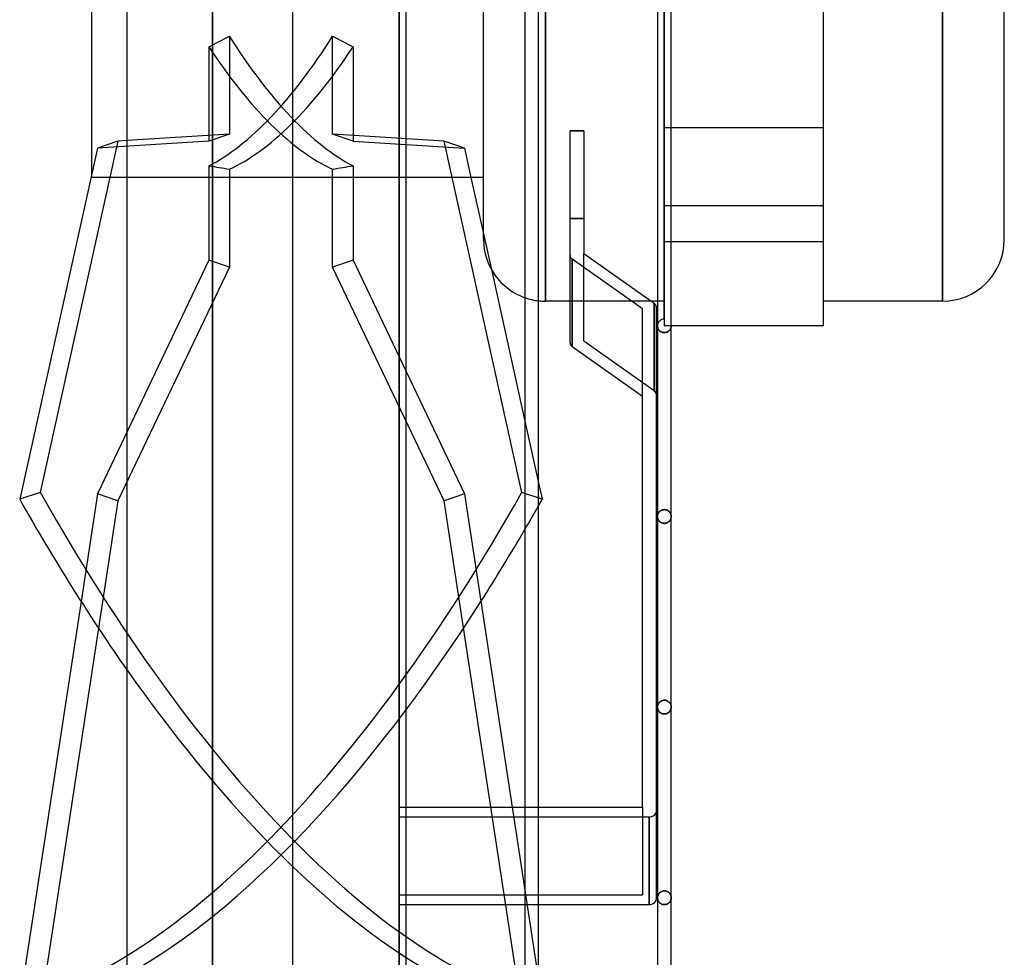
# Model space of a CAD drawing. Header units: millimetres. Extents: x -55 to 88, y -232 to 232.
# Tile 2 of 6: x -55 to 88, y -157 to -20. Entities that reach past the tile are written whole.
import ezdxf

# ---------------------------------------------------------------- set-up
doc = ezdxf.new("R2010")
doc.units = ezdxf.units.MM
doc.layers.add('HIDDEN', color=7, linetype='Continuous')
doc.layers.add('THICK', color=7, linetype='Continuous')

msp = doc.modelspace()

# ---------------------------------------------------------------- linework, layer by layer
at = {"layer": 'HIDDEN'}
for p, q in [((-27.26, 0), (-27.26, -180.5)), ((21.32, 0), (21.32, -61.37)), ((38.66, -63.98), (38.66, 0)), ((79.22, 0), (79.22, -61.37)), ((0, -203.05), (0, 0)), ((38.66, -11.44), (38.66, -36.1)), ((-24.78, -22.71), (-24.78, -37.03)), ((-9.72, -37.03), (-9.72, -22.71)), ((-27.77, -24.27), (-27.77, -38.05)), ((-6.73, -24.27), (-6.73, -38.05)), ((-24.78, -37.03), (-39.68, -37.94)), ((-24.78, -37.03), (-27.77, -38.05)), ((6.53, -38.02), (-9.72, -37.03)), ((-6.73, -38.05), (-9.72, -37.03)), ((26.91, -36.54), (24.91, -36.54)), ((38.66, -36.1), (38.66, -64.98)), ((61.87, -36.1), (38.66, -36.1)), ((39.67, -36.1), (38.66, -36.1)), ((-27.77, -38.05), (-44.01, -39.03)), ((-6.73, -38.05), (9.51, -39.03)), ((17.87, -89.27), (6.53, -38.02)), ((9.51, -39.03), (6.53, -38.02)), ((9.51, -39.03), (10.46, -43.32)), ((-27.77, -41.63), (-27.77, -55.41)), ((-6.73, -41.63), (-6.73, -55.41)), ((-44.85, -43.32), (-44.85, -42.81)), ((-24.78, -42.1), (-24.78, -56.42)), ((-9.72, -56.42), (-9.72, -42.1)), ((1, -43.32), (-44.85, -43.32)), ((38.66, -47.41), (61.87, -47.41)), ((38.66, -47.41), (61.87, -47.41)), ((24.91, -49.3), (26.91, -49.3)), ((26.91, -49.3), (24.91, -49.3)), ((12.29, -51.57), (13.44, -56.74)), ((38.66, -52.66), (61.87, -52.66)), ((38.66, -52.66), (61.87, -52.66)), ((26.91, -67.18), (26.91, -54.42)), ((-27.77, -55.41), (-44.01, -89.47)), ((-24.78, -56.42), (-27.77, -55.41)), ((-6.73, -55.41), (-9.72, -56.42)), ((-6.73, -55.41), (1, -71.62)), ((25.21, -55.21), (35.46, -62.46)), ((25.21, -55.21), (25.21, -67.97)), ((-24.78, -56.42), (-41.03, -90.49)), ((6.53, -90.49), (-9.72, -56.42)), ((36.75, -61.37), (24.91, -61.37)), ((37.17, -74.43), (37.17, -61.67)), ((37.17, -61.67), (37.17, -74.43)), ((38.66, -61.37), (37.67, -61.37)), ((37.67, -64.98), (37.67, -65.03)), ((37.67, -65.03), (37.67, -64.98)), ((37.67, -65.03), (37.67, -65.08)), ((37.67, -65.08), (37.67, -65.03)), ((37.67, -65.08), (37.68, -65.14)), ((37.68, -65.14), (37.67, -65.08)), ((37.68, -65.14), (37.69, -65.19)), ((37.69, -65.19), (37.68, -65.14)), ((37.69, -65.19), (37.7, -65.24)), ((37.7, -65.24), (37.69, -65.19)), ((37.7, -65.24), (37.71, -65.29)), ((37.71, -65.29), (37.7, -65.24)), ((37.71, -65.29), (37.73, -65.34)), ((37.73, -65.34), (37.71, -65.29)), ((37.73, -65.34), (37.75, -65.39)), ((37.75, -65.39), (37.73, -65.34)), ((37.75, -65.39), (37.78, -65.44)), ((37.78, -65.44), (37.75, -65.39)), ((37.78, -65.44), (37.8, -65.49)), ((37.8, -65.49), (37.78, -65.44)), ((37.8, -65.49), (37.83, -65.53)), ((37.83, -65.53), (37.8, -65.49)), ((37.83, -65.53), (37.87, -65.58)), ((37.87, -65.58), (37.83, -65.53)), ((37.87, -65.58), (37.9, -65.63)), ((37.9, -65.63), (37.87, -65.58)), ((37.9, -65.63), (37.94, -65.67)), ((37.94, -65.67), (37.9, -65.63)), ((37.94, -65.67), (37.99, -65.71)), ((37.99, -65.71), (37.94, -65.67)), ((37.99, -65.71), (38.03, -65.75)), ((38.03, -65.75), (37.99, -65.71)), ((38.03, -65.75), (38.08, -65.79)), ((38.08, -65.79), (38.03, -65.75)), ((38.08, -65.79), (38.14, -65.82)), ((38.14, -65.82), (38.08, -65.79)), ((38.14, -65.82), (38.19, -65.86)), ((38.19, -65.86), (38.14, -65.82)), ((38.19, -65.86), (38.25, -65.89)), ((38.25, -65.89), (38.19, -65.86)), ((38.25, -65.89), (38.32, -65.91)), ((38.32, -65.91), (38.25, -65.89)), ((38.32, -65.91), (38.38, -65.93)), ((38.38, -65.93), (38.32, -65.91)), ((38.38, -65.93), (38.45, -65.95)), ((38.45, -65.95), (38.38, -65.93)), ((38.45, -65.95), (38.52, -65.96)), ((38.52, -65.96), (38.45, -65.95)), ((38.52, -65.96), (38.59, -65.97)), ((38.59, -65.97), (38.52, -65.96)), ((38.59, -65.97), (38.66, -65.97)), ((38.66, -65.97), (38.59, -65.97)), ((38.66, -64.98), (38.66, -64.98)), ((38.66, -64.98), (38.66, -64.98)), ((39.67, -64.98), (38.66, -64.98)), ((38.66, -65.97), (38.73, -65.97)), ((38.73, -65.97), (38.66, -65.97)), ((38.73, -65.97), (38.8, -65.96)), ((38.8, -65.96), (38.73, -65.97)), ((38.8, -65.96), (38.87, -65.95)), ((38.87, -65.95), (38.8, -65.96)), ((38.87, -65.95), (38.94, -65.94)), ((38.94, -65.94), (38.87, -65.95)), ((38.94, -65.94), (39, -65.91)), ((39, -65.91), (38.94, -65.94)), ((39, -65.91), (39.06, -65.89)), ((39.06, -65.89), (39, -65.91)), ((39.06, -65.89), (39.12, -65.86)), ((39.12, -65.86), (39.06, -65.89)), ((39.12, -65.86), (39.18, -65.83)), ((39.18, -65.83), (39.12, -65.86)), ((39.18, -65.83), (39.23, -65.8)), ((39.23, -65.8), (39.18, -65.83)), ((39.23, -65.8), (39.28, -65.77)), ((39.28, -65.77), (39.23, -65.8)), ((39.28, -65.77), (39.32, -65.73)), ((39.32, -65.73), (39.28, -65.77)), ((39.32, -65.73), (39.37, -65.69)), ((39.37, -65.69), (39.32, -65.73)), ((39.37, -65.69), (39.41, -65.65)), ((39.41, -65.65), (39.37, -65.69)), ((39.41, -65.65), (39.44, -65.6)), ((39.44, -65.6), (39.41, -65.65)), ((39.44, -65.6), (39.48, -65.56)), ((39.48, -65.56), (39.44, -65.6)), ((39.48, -65.56), (39.51, -65.52)), ((39.51, -65.52), (39.48, -65.56)), ((39.51, -65.52), (39.54, -65.47)), ((39.54, -65.47), (39.51, -65.52)), ((39.54, -65.47), (39.56, -65.42)), ((39.56, -65.42), (39.54, -65.47)), ((39.56, -65.42), (39.58, -65.38)), ((39.58, -65.38), (39.56, -65.42)), ((39.58, -65.38), (39.6, -65.33)), ((39.6, -65.33), (39.58, -65.38)), ((39.6, -65.33), (39.62, -65.28)), ((39.62, -65.28), (39.6, -65.33)), ((39.62, -65.28), (39.63, -65.23)), ((39.63, -65.23), (39.62, -65.28)), ((39.63, -65.23), (39.64, -65.18)), ((39.64, -65.18), (39.63, -65.23)), ((39.64, -65.18), (39.65, -65.13)), ((39.65, -65.13), (39.64, -65.18)), ((39.65, -65.13), (39.66, -65.08)), ((39.66, -65.08), (39.65, -65.13)), ((39.66, -65.03), (39.67, -64.98)), ((39.67, -64.98), (39.66, -65.03)), ((39.66, -65.08), (39.66, -65.03)), ((39.66, -65.03), (39.66, -65.08)), ((61.87, -64.98), (61.87, -64.98)), ((26.91, -67.18), (37.17, -74.43)), ((26.91, -67.18), (37.17, -74.43)), ((18.33, -78.87), (20.33, -87.9)), ((-44.01, -89.47), (-46.41, -105.19)), ((-41.03, -90.49), (-44.01, -89.47)), ((9.51, -89.47), (6.53, -90.49)), ((20.86, -90.28), (17.87, -89.27)), ((-41.03, -90.49), (-43.87, -109.1)), ((17.87, -164.84), (6.53, -90.49)), ((38.25, -91.88), (38.18, -91.91)), ((38.18, -91.91), (38.25, -91.88)), ((38.31, -91.85), (38.25, -91.88)), ((38.25, -91.88), (38.31, -91.85)), ((38.38, -91.83), (38.31, -91.85)), ((38.31, -91.85), (38.38, -91.83)), ((38.45, -91.81), (38.38, -91.83)), ((38.38, -91.83), (38.45, -91.81)), ((38.52, -91.8), (38.45, -91.81)), ((38.45, -91.81), (38.52, -91.8)), ((38.59, -91.79), (38.52, -91.8)), ((38.52, -91.8), (38.59, -91.79)), ((38.66, -91.79), (38.59, -91.79)), ((38.59, -91.79), (38.66, -91.79)), ((38.66, -91.79), (38.73, -91.79)), ((38.73, -91.79), (38.66, -91.79)), ((38.73, -91.79), (38.8, -91.8)), ((38.8, -91.8), (38.73, -91.79)), ((38.8, -91.8), (38.86, -91.81)), ((38.86, -91.81), (38.8, -91.8)), ((38.86, -91.81), (38.93, -91.82)), ((38.93, -91.82), (38.86, -91.81)), ((38.93, -91.82), (38.99, -91.84)), ((38.99, -91.84), (38.93, -91.82)), ((38.99, -91.84), (39.05, -91.87)), ((39.05, -91.87), (38.99, -91.84)), ((39.05, -91.87), (39.11, -91.89)), ((39.11, -91.89), (39.05, -91.87)), ((39.11, -91.89), (39.16, -91.92)), ((39.16, -91.92), (39.11, -91.89)), ((37.68, -92.62), (37.67, -92.68)), ((37.67, -92.68), (37.68, -92.62)), ((37.67, -92.68), (37.67, -92.74)), ((37.67, -92.74), (37.67, -92.68)), ((37.67, -92.74), (37.67, -92.79)), ((37.67, -92.79), (37.67, -92.74)), ((37.67, -92.79), (37.67, -92.85)), ((37.67, -92.85), (37.67, -92.79)), ((37.67, -92.85), (37.67, -92.9)), ((37.67, -92.9), (37.67, -92.85)), ((37.67, -92.9), (37.68, -92.95)), ((37.68, -92.95), (37.67, -92.9)), ((37.69, -92.57), (37.68, -92.62)), ((37.68, -92.62), (37.69, -92.57)), ((37.68, -92.95), (37.69, -93)), ((37.69, -93), (37.68, -92.95)), ((37.71, -92.51), (37.69, -92.57)), ((37.69, -92.57), (37.71, -92.51)), ((37.69, -93), (37.7, -93.05)), ((37.7, -93.05), (37.69, -93)), ((37.7, -93.05), (37.71, -93.1)), ((37.71, -93.1), (37.7, -93.05)), ((37.72, -92.46), (37.71, -92.51)), ((37.71, -92.51), (37.72, -92.46)), ((37.71, -93.1), (37.73, -93.15)), ((37.73, -93.15), (37.71, -93.1)), ((37.74, -92.4), (37.72, -92.46)), ((37.72, -92.46), (37.74, -92.4)), ((37.73, -93.15), (37.75, -93.2)), ((37.75, -93.2), (37.73, -93.15)), ((37.77, -92.35), (37.74, -92.4)), ((37.74, -92.4), (37.77, -92.35)), ((37.75, -93.2), (37.78, -93.25)), ((37.78, -93.25), (37.75, -93.2)), ((37.8, -92.3), (37.77, -92.35)), ((37.77, -92.35), (37.8, -92.3)), ((37.78, -93.25), (37.8, -93.3)), ((37.8, -93.3), (37.78, -93.25)), ((37.83, -92.25), (37.8, -92.3)), ((37.8, -92.3), (37.83, -92.25)), ((37.8, -93.3), (37.83, -93.35)), ((37.83, -93.35), (37.8, -93.3)), ((37.86, -92.2), (37.83, -92.25)), ((37.83, -92.25), (37.86, -92.2)), ((37.89, -92.15), (37.86, -92.2)), ((37.86, -92.2), (37.89, -92.15)), ((37.93, -92.11), (37.89, -92.15)), ((37.89, -92.15), (37.93, -92.11)), ((37.98, -92.07), (37.93, -92.11)), ((37.93, -92.11), (37.98, -92.07)), ((38.02, -92.02), (37.98, -92.07)), ((37.98, -92.07), (38.02, -92.02)), ((38.07, -91.98), (38.02, -92.02)), ((38.02, -92.02), (38.07, -91.98)), ((38.13, -91.95), (38.07, -91.98)), ((38.07, -91.98), (38.13, -91.95)), ((38.18, -91.91), (38.13, -91.95)), ((38.13, -91.95), (38.18, -91.91)), ((39.16, -91.92), (39.22, -91.96)), ((39.22, -91.96), (39.16, -91.92)), ((39.22, -91.96), (39.27, -91.99)), ((39.27, -91.99), (39.22, -91.96)), ((39.27, -91.99), (39.32, -92.03)), ((39.32, -92.03), (39.27, -91.99)), ((39.32, -92.03), (39.36, -92.08)), ((39.36, -92.08), (39.32, -92.03)), ((39.36, -92.08), (39.41, -92.12)), ((39.41, -92.12), (39.36, -92.08)), ((39.41, -92.12), (39.45, -92.17)), ((39.45, -92.17), (39.41, -92.12)), ((39.45, -92.17), (39.48, -92.22)), ((39.48, -92.22), (39.45, -92.17)), ((39.48, -92.22), (39.51, -92.26)), ((39.51, -92.26), (39.48, -92.22)), ((39.48, -93.38), (39.51, -93.33)), ((39.51, -93.33), (39.48, -93.38)), ((39.51, -92.26), (39.54, -92.31)), ((39.54, -92.31), (39.51, -92.26)), ((39.51, -93.33), (39.54, -93.28)), ((39.54, -93.28), (39.51, -93.33)), ((39.54, -92.31), (39.57, -92.37)), ((39.57, -92.37), (39.54, -92.31)), ((39.54, -93.28), (39.56, -93.24)), ((39.56, -93.24), (39.54, -93.28)), ((39.56, -93.24), (39.58, -93.19)), ((39.58, -93.19), (39.56, -93.24)), ((39.57, -92.37), (39.59, -92.42)), ((39.59, -92.42), (39.57, -92.37)), ((39.58, -93.19), (39.6, -93.14)), ((39.6, -93.14), (39.58, -93.19)), ((39.59, -92.42), (39.61, -92.47)), ((39.61, -92.47), (39.59, -92.42)), ((39.6, -93.14), (39.62, -93.09)), ((39.62, -93.09), (39.6, -93.14)), ((39.61, -92.47), (39.63, -92.52)), ((39.63, -92.52), (39.61, -92.47)), ((39.62, -93.09), (39.63, -93.04)), ((39.63, -93.04), (39.62, -93.09)), ((39.63, -92.52), (39.64, -92.58)), ((39.64, -92.58), (39.63, -92.52)), ((39.63, -93.04), (39.64, -92.99)), ((39.64, -92.99), (39.63, -93.04)), ((39.64, -92.58), (39.65, -92.63)), ((39.65, -92.63), (39.64, -92.58)), ((39.64, -92.99), (39.65, -92.94)), ((39.65, -92.94), (39.64, -92.99)), ((39.65, -92.63), (39.66, -92.69)), ((39.66, -92.69), (39.65, -92.63)), ((39.65, -92.94), (39.66, -92.89)), ((39.66, -92.89), (39.65, -92.94)), ((39.66, -92.69), (39.66, -92.74)), ((39.66, -92.74), (39.66, -92.69)), ((39.66, -92.74), (39.67, -92.79)), ((39.67, -92.79), (39.66, -92.74)), ((39.66, -92.84), (39.67, -92.79)), ((39.67, -92.79), (39.66, -92.84)), ((39.66, -92.89), (39.66, -92.84)), ((39.66, -92.84), (39.66, -92.89)), ((37.83, -93.35), (37.87, -93.4)), ((37.87, -93.4), (37.83, -93.35)), ((37.87, -93.4), (37.9, -93.44)), ((37.9, -93.44), (37.87, -93.4)), ((37.9, -93.44), (37.94, -93.48)), ((37.94, -93.48), (37.9, -93.44)), ((37.94, -93.48), (37.99, -93.53)), ((37.99, -93.53), (37.94, -93.48)), ((37.99, -93.53), (38.03, -93.57)), ((38.03, -93.57), (37.99, -93.53)), ((38.03, -93.57), (38.08, -93.6)), ((38.08, -93.6), (38.03, -93.57)), ((38.08, -93.6), (38.14, -93.64)), ((38.14, -93.64), (38.08, -93.6)), ((38.14, -93.64), (38.19, -93.67)), ((38.19, -93.67), (38.14, -93.64)), ((38.19, -93.67), (38.25, -93.7)), ((38.25, -93.7), (38.19, -93.67)), ((38.25, -93.7), (38.32, -93.73)), ((38.32, -93.73), (38.25, -93.7)), ((38.32, -93.73), (38.38, -93.75)), ((38.38, -93.75), (38.32, -93.73)), ((38.38, -93.75), (38.45, -93.77)), ((38.45, -93.77), (38.38, -93.75)), ((38.45, -93.77), (38.52, -93.78)), ((38.52, -93.78), (38.45, -93.77)), ((38.52, -93.78), (38.59, -93.79)), ((38.59, -93.79), (38.52, -93.78)), ((38.59, -93.79), (38.66, -93.79)), ((38.66, -93.79), (38.59, -93.79)), ((38.66, -93.79), (38.73, -93.79)), ((38.73, -93.79), (38.66, -93.79)), ((38.73, -93.79), (38.8, -93.78)), ((38.8, -93.78), (38.73, -93.79)), ((38.8, -93.78), (38.87, -93.77)), ((38.87, -93.77), (38.8, -93.78)), ((38.87, -93.77), (38.94, -93.75)), ((38.94, -93.75), (38.87, -93.77)), ((38.94, -93.75), (39, -93.73)), ((39, -93.73), (38.94, -93.75)), ((39, -93.73), (39.06, -93.71)), ((39.06, -93.71), (39, -93.73)), ((39.06, -93.71), (39.12, -93.68)), ((39.12, -93.68), (39.06, -93.71)), ((39.12, -93.68), (39.18, -93.65)), ((39.18, -93.65), (39.12, -93.68)), ((39.18, -93.65), (39.23, -93.62)), ((39.23, -93.62), (39.18, -93.65)), ((39.23, -93.62), (39.28, -93.58)), ((39.28, -93.58), (39.23, -93.62)), ((39.28, -93.58), (39.32, -93.54)), ((39.32, -93.54), (39.28, -93.58)), ((39.32, -93.54), (39.37, -93.5)), ((39.37, -93.5), (39.32, -93.54)), ((39.37, -93.5), (39.41, -93.46)), ((39.41, -93.46), (39.37, -93.5)), ((39.41, -93.46), (39.44, -93.42)), ((39.44, -93.42), (39.41, -93.46)), ((39.44, -93.42), (39.48, -93.38)), ((39.48, -93.38), (39.44, -93.42)), ((37.68, -120.44), (37.67, -120.49)), ((37.67, -120.49), (37.68, -120.44)), ((37.67, -120.49), (37.67, -120.55)), ((37.67, -120.55), (37.67, -120.49)), ((37.67, -120.55), (37.67, -120.61)), ((37.67, -120.61), (37.67, -120.55)), ((37.67, -120.61), (37.67, -120.66)), ((37.67, -120.66), (37.67, -120.61)), ((37.69, -120.38), (37.68, -120.44)), ((37.68, -120.44), (37.69, -120.38)), ((37.71, -120.32), (37.69, -120.38)), ((37.69, -120.38), (37.71, -120.32)), ((37.72, -120.27), (37.71, -120.32)), ((37.71, -120.32), (37.72, -120.27)), ((37.75, -120.21), (37.72, -120.27)), ((37.72, -120.27), (37.75, -120.21)), ((37.77, -120.16), (37.75, -120.21)), ((37.75, -120.21), (37.77, -120.16)), ((37.8, -120.11), (37.77, -120.16)), ((37.77, -120.16), (37.8, -120.11)), ((37.83, -120.06), (37.8, -120.11)), ((37.8, -120.11), (37.83, -120.06)), ((37.86, -120.01), (37.83, -120.06)), ((37.83, -120.06), (37.86, -120.01)), ((37.9, -119.97), (37.86, -120.01)), ((37.86, -120.01), (37.9, -119.97)), ((37.94, -119.92), (37.9, -119.97)), ((37.9, -119.97), (37.94, -119.92)), ((37.98, -119.88), (37.94, -119.92)), ((37.94, -119.92), (37.98, -119.88)), ((38.02, -119.84), (37.98, -119.88)), ((37.98, -119.88), (38.02, -119.84)), ((38.08, -119.8), (38.02, -119.84)), ((38.02, -119.84), (38.08, -119.8)), ((38.13, -119.76), (38.08, -119.8)), ((38.08, -119.8), (38.13, -119.76)), ((38.19, -119.73), (38.13, -119.76)), ((38.13, -119.76), (38.19, -119.73)), ((38.25, -119.7), (38.19, -119.73)), ((38.19, -119.73), (38.25, -119.7)), ((38.31, -119.67), (38.25, -119.7)), ((38.25, -119.7), (38.31, -119.67)), ((38.38, -119.65), (38.31, -119.67)), ((38.31, -119.67), (38.38, -119.65)), ((38.45, -119.63), (38.38, -119.65)), ((38.38, -119.65), (38.45, -119.63)), ((38.52, -119.61), (38.45, -119.63)), ((38.45, -119.63), (38.52, -119.61)), ((38.59, -119.61), (38.52, -119.61)), ((38.52, -119.61), (38.59, -119.61)), ((38.66, -119.6), (38.59, -119.61)), ((38.59, -119.61), (38.66, -119.6)), ((38.66, -119.6), (38.74, -119.61)), ((38.74, -119.61), (38.66, -119.6)), ((38.74, -119.61), (38.81, -119.61)), ((38.81, -119.61), (38.74, -119.61)), ((38.81, -119.61), (38.88, -119.63)), ((38.88, -119.63), (38.81, -119.61)), ((38.88, -119.63), (38.94, -119.64)), ((38.94, -119.64), (38.88, -119.63)), ((38.94, -119.64), (39.01, -119.66)), ((39.01, -119.66), (38.94, -119.64)), ((39.01, -119.66), (39.07, -119.69)), ((39.07, -119.69), (39.01, -119.66)), ((39.07, -119.69), (39.13, -119.72)), ((39.13, -119.72), (39.07, -119.69)), ((39.13, -119.72), (39.18, -119.75)), ((39.18, -119.75), (39.13, -119.72)), ((39.18, -119.75), (39.24, -119.78)), ((39.24, -119.78), (39.18, -119.75)), ((39.24, -119.78), (39.29, -119.82)), ((39.29, -119.82), (39.24, -119.78)), ((39.29, -119.82), (39.33, -119.86)), ((39.33, -119.86), (39.29, -119.82)), ((39.33, -119.86), (39.38, -119.9)), ((39.38, -119.9), (39.33, -119.86)), ((39.38, -119.9), (39.41, -119.94)), ((39.41, -119.94), (39.38, -119.9)), ((39.41, -119.94), (39.45, -119.99)), ((39.45, -119.99), (39.41, -119.94)), ((39.45, -119.99), (39.48, -120.03)), ((39.48, -120.03), (39.45, -119.99)), ((39.48, -120.03), (39.52, -120.08)), ((39.52, -120.08), (39.48, -120.03)), ((39.52, -120.08), (39.54, -120.13)), ((39.54, -120.13), (39.52, -120.08)), ((39.54, -120.13), (39.57, -120.18)), ((39.57, -120.18), (39.54, -120.13)), ((39.57, -120.18), (39.59, -120.23)), ((39.59, -120.23), (39.57, -120.18)), ((39.59, -120.23), (39.61, -120.28)), ((39.61, -120.28), (39.59, -120.23)), ((39.61, -120.28), (39.63, -120.33)), ((39.63, -120.33), (39.61, -120.28)), ((39.63, -120.33), (39.64, -120.39)), ((39.64, -120.39), (39.63, -120.33)), ((39.64, -120.39), (39.65, -120.44)), ((39.65, -120.44), (39.64, -120.39)), ((39.65, -120.44), (39.66, -120.5)), ((39.66, -120.5), (39.65, -120.44)), ((39.66, -120.5), (39.66, -120.55)), ((39.66, -120.55), (39.66, -120.5)), ((39.66, -120.55), (39.67, -120.61)), ((39.67, -120.61), (39.66, -120.55)), ((39.66, -120.66), (39.67, -120.61)), ((39.67, -120.61), (39.66, -120.66)), ((37.67, -120.66), (37.67, -120.71)), ((37.67, -120.71), (37.67, -120.66)), ((37.67, -120.71), (37.68, -120.76)), ((37.68, -120.76), (37.67, -120.71)), ((37.68, -120.76), (37.69, -120.81)), ((37.69, -120.82), (37.68, -120.76)), ((37.69, -120.81), (37.7, -120.86)), ((37.7, -120.87), (37.69, -120.82)), ((37.7, -120.86), (37.71, -120.91)), ((37.71, -120.92), (37.7, -120.87)), ((37.71, -120.91), (37.73, -120.96)), ((37.73, -120.97), (37.71, -120.92)), ((37.73, -120.96), (37.75, -121)), ((37.75, -121.02), (37.73, -120.97)), ((37.75, -121), (37.77, -121.05)), ((37.78, -121.07), (37.75, -121.02)), ((37.77, -121.05), (37.79, -121.1)), ((37.8, -121.12), (37.78, -121.07)), ((37.79, -121.1), (37.82, -121.14)), ((37.83, -121.16), (37.8, -121.12)), ((37.82, -121.14), (37.85, -121.19)), ((37.87, -121.21), (37.83, -121.16)), ((37.85, -121.19), (37.89, -121.23)), ((37.9, -121.26), (37.87, -121.21)), ((37.89, -121.23), (37.92, -121.28)), ((37.94, -121.3), (37.9, -121.26)), ((37.92, -121.28), (37.96, -121.32)), ((37.99, -121.34), (37.94, -121.3)), ((37.96, -121.32), (38.01, -121.36)), ((38.03, -121.38), (37.99, -121.34)), ((38.01, -121.36), (38.05, -121.39)), ((38.08, -121.42), (38.03, -121.38)), ((38.05, -121.39), (38.1, -121.43)), ((38.14, -121.45), (38.08, -121.42)), ((38.1, -121.43), (38.15, -121.46)), ((38.19, -121.49), (38.14, -121.45)), ((38.15, -121.46), (38.21, -121.49)), ((38.25, -121.52), (38.19, -121.49)), ((38.21, -121.49), (38.27, -121.52)), ((38.32, -121.54), (38.25, -121.52)), ((38.27, -121.52), (38.33, -121.55)), ((38.38, -121.56), (38.32, -121.54)), ((38.33, -121.55), (38.39, -121.57)), ((38.45, -121.58), (38.38, -121.56)), ((38.39, -121.57), (38.46, -121.58)), ((38.52, -121.59), (38.45, -121.58)), ((38.46, -121.58), (38.53, -121.59)), ((38.59, -121.6), (38.52, -121.59)), ((38.53, -121.59), (38.59, -121.6)), ((38.59, -121.6), (38.66, -121.6)), ((38.66, -121.6), (38.59, -121.6)), ((38.66, -121.6), (38.74, -121.6)), ((38.73, -121.6), (38.66, -121.6)), ((38.74, -121.6), (38.81, -121.59)), ((38.8, -121.59), (38.73, -121.6)), ((38.87, -121.58), (38.8, -121.59)), ((38.81, -121.59), (38.88, -121.58)), ((38.94, -121.57), (38.87, -121.58)), ((38.88, -121.58), (38.95, -121.56)), ((39, -121.55), (38.94, -121.57)), ((38.95, -121.56), (39.01, -121.54)), ((39.06, -121.52), (39, -121.55)), ((39.01, -121.54), (39.08, -121.52)), ((39.12, -121.49), (39.06, -121.52)), ((39.08, -121.52), (39.14, -121.49)), ((39.18, -121.46), (39.12, -121.49)), ((39.14, -121.49), (39.19, -121.45)), ((39.23, -121.43), (39.18, -121.46)), ((39.19, -121.45), (39.25, -121.42)), ((39.28, -121.39), (39.23, -121.43)), ((39.25, -121.42), (39.3, -121.38)), ((39.32, -121.36), (39.28, -121.39)), ((39.3, -121.38), (39.34, -121.34)), ((39.37, -121.32), (39.32, -121.36)), ((39.34, -121.34), (39.39, -121.3)), ((39.41, -121.28), (39.37, -121.32)), ((39.39, -121.3), (39.43, -121.26)), ((39.44, -121.23), (39.41, -121.28)), ((39.43, -121.26), (39.46, -121.21)), ((39.48, -121.19), (39.44, -121.23)), ((39.46, -121.21), (39.5, -121.16)), ((39.51, -121.14), (39.48, -121.19)), ((39.5, -121.16), (39.53, -121.12)), ((39.54, -121.1), (39.51, -121.14)), ((39.53, -121.12), (39.55, -121.07)), ((39.56, -121.05), (39.54, -121.1)), ((39.55, -121.07), (39.58, -121.02)), ((39.58, -121), (39.56, -121.05)), ((39.6, -120.96), (39.58, -121)), ((39.58, -121.02), (39.6, -120.97)), ((39.62, -120.91), (39.6, -120.96)), ((39.6, -120.97), (39.62, -120.92)), ((39.63, -120.86), (39.62, -120.91)), ((39.62, -120.92), (39.63, -120.87)), ((39.64, -120.81), (39.63, -120.86)), ((39.63, -120.87), (39.64, -120.82)), ((39.64, -120.82), (39.65, -120.76)), ((39.65, -120.76), (39.64, -120.81)), ((39.65, -120.76), (39.66, -120.71)), ((39.66, -120.71), (39.65, -120.76)), ((39.66, -120.71), (39.66, -120.66)), ((39.66, -120.66), (39.66, -120.71)), ((0, -135.22), (1, -135.22)), ((16.49, -135.22), (20.33, -160.37)), ((18.33, -135.22), (20.33, -135.22)), ((35.46, -135.22), (35.46, -147.98)), ((0, -136.63), (1, -136.63)), ((0, -136.63), (36.47, -136.63)), ((18.33, -136.63), (20.33, -136.63)), ((36.47, -149.39), (36.47, -136.63)), ((37.81, -147.9), (37.78, -147.95)), ((37.78, -147.95), (37.81, -147.9)), ((37.84, -147.85), (37.81, -147.9)), ((37.81, -147.9), (37.84, -147.85)), ((37.88, -147.81), (37.84, -147.85)), ((37.84, -147.85), (37.88, -147.81)), ((37.91, -147.76), (37.88, -147.81)), ((37.88, -147.81), (37.91, -147.76)), ((37.95, -147.72), (37.91, -147.76)), ((37.91, -147.76), (37.95, -147.72)), ((38, -147.68), (37.95, -147.72)), ((37.95, -147.72), (38, -147.68)), ((38.04, -147.64), (38, -147.68)), ((38, -147.68), (38.04, -147.64)), ((38.09, -147.6), (38.04, -147.64)), ((38.04, -147.64), (38.09, -147.6)), ((38.14, -147.57), (38.09, -147.6)), ((38.09, -147.6), (38.14, -147.57)), ((38.2, -147.53), (38.14, -147.57)), ((38.14, -147.57), (38.2, -147.53)), ((38.26, -147.51), (38.2, -147.53)), ((38.2, -147.53), (38.26, -147.51)), ((38.32, -147.48), (38.26, -147.51)), ((38.26, -147.51), (38.32, -147.48)), ((38.39, -147.46), (38.32, -147.48)), ((38.32, -147.48), (38.39, -147.46)), ((38.45, -147.44), (38.39, -147.46)), ((38.39, -147.46), (38.45, -147.44)), ((38.52, -147.43), (38.45, -147.44)), ((38.45, -147.44), (38.52, -147.43)), ((38.59, -147.42), (38.52, -147.43)), ((38.52, -147.43), (38.59, -147.42)), ((38.66, -147.42), (38.59, -147.42)), ((38.59, -147.42), (38.66, -147.42)), ((38.66, -147.42), (38.74, -147.42)), ((38.74, -147.42), (38.66, -147.42)), ((38.74, -147.42), (38.82, -147.43)), ((38.82, -147.43), (38.74, -147.42)), ((38.82, -147.43), (38.89, -147.44)), ((38.89, -147.44), (38.82, -147.43)), ((38.89, -147.44), (38.96, -147.46)), ((38.96, -147.46), (38.89, -147.44)), ((38.96, -147.46), (39.03, -147.49)), ((39.03, -147.49), (38.96, -147.46)), ((39.03, -147.49), (39.09, -147.52)), ((39.09, -147.52), (39.03, -147.49)), ((39.09, -147.52), (39.15, -147.55)), ((39.15, -147.55), (39.09, -147.52)), ((39.15, -147.55), (39.21, -147.58)), ((39.21, -147.58), (39.15, -147.55)), ((39.21, -147.58), (39.27, -147.62)), ((39.27, -147.62), (39.21, -147.58)), ((39.27, -147.62), (39.32, -147.66)), ((39.32, -147.66), (39.27, -147.62)), ((39.32, -147.66), (39.36, -147.7)), ((39.36, -147.7), (39.32, -147.66)), ((39.36, -147.7), (39.41, -147.75)), ((39.41, -147.75), (39.36, -147.7)), ((39.41, -147.75), (39.45, -147.8)), ((39.45, -147.8), (39.41, -147.75)), ((39.45, -147.8), (39.48, -147.84)), ((39.48, -147.84), (39.45, -147.8)), ((39.48, -147.84), (39.51, -147.89)), ((39.51, -147.89), (39.48, -147.84)), ((39.51, -147.89), (39.54, -147.94)), ((39.54, -147.94), (39.51, -147.89)), ((0, -147.98), (35.46, -147.98)), ((0, -147.98), (35.46, -147.98)), ((37.68, -148.26), (37.67, -148.31)), ((37.67, -148.31), (37.68, -148.26)), ((37.67, -148.31), (37.67, -148.37)), ((37.67, -148.37), (37.67, -148.31)), ((37.67, -148.37), (37.67, -148.42)), ((37.67, -148.42), (37.67, -148.37)), ((37.67, -148.42), (37.67, -148.47)), ((37.67, -148.47), (37.67, -148.42)), ((37.67, -148.47), (37.67, -148.53)), ((37.67, -148.53), (37.67, -148.47)), ((37.67, -148.53), (37.68, -148.58)), ((37.68, -148.58), (37.67, -148.53)), ((37.69, -148.2), (37.68, -148.26)), ((37.68, -148.26), (37.69, -148.2)), ((37.68, -148.58), (37.69, -148.63)), ((37.69, -148.63), (37.68, -148.58)), ((37.7, -148.15), (37.69, -148.2)), ((37.69, -148.2), (37.7, -148.15)), ((37.69, -148.63), (37.7, -148.68)), ((37.7, -148.68), (37.69, -148.63)), ((37.72, -148.1), (37.7, -148.15)), ((37.7, -148.15), (37.72, -148.1)), ((37.7, -148.68), (37.71, -148.73)), ((37.71, -148.73), (37.7, -148.68)), ((37.71, -148.73), (37.73, -148.78)), ((37.73, -148.78), (37.71, -148.73)), ((37.74, -148.05), (37.72, -148.1)), ((37.72, -148.1), (37.74, -148.05)), ((37.73, -148.78), (37.75, -148.83)), ((37.75, -148.83), (37.73, -148.78)), ((37.76, -148), (37.74, -148.05)), ((37.74, -148.05), (37.76, -148)), ((37.75, -148.83), (37.78, -148.88)), ((37.78, -148.88), (37.75, -148.83)), ((37.78, -147.95), (37.76, -148)), ((37.76, -148), (37.78, -147.95)), ((37.78, -148.88), (37.8, -148.93)), ((37.8, -148.93), (37.78, -148.88)), ((37.8, -148.93), (37.83, -148.98)), ((37.83, -148.98), (37.8, -148.93)), ((37.83, -148.98), (37.87, -149.02)), ((37.87, -149.02), (37.83, -148.98)), ((37.87, -149.02), (37.9, -149.07)), ((37.9, -149.07), (37.87, -149.02)), ((37.9, -149.07), (37.94, -149.11)), ((37.94, -149.11), (37.9, -149.07)), ((37.94, -149.11), (37.99, -149.16)), ((37.99, -149.16), (37.94, -149.11)), ((37.99, -149.16), (38.03, -149.2)), ((38.03, -149.2), (37.99, -149.16)), ((38.03, -149.2), (38.08, -149.23)), ((38.08, -149.23), (38.03, -149.2)), ((38.08, -149.23), (38.14, -149.27)), ((38.14, -149.27), (38.08, -149.23)), ((38.14, -149.27), (38.19, -149.3)), ((38.19, -149.3), (38.14, -149.27)), ((38.19, -149.3), (38.25, -149.33)), ((38.25, -149.33), (38.19, -149.3)), ((38.25, -149.33), (38.32, -149.36)), ((38.32, -149.36), (38.25, -149.33)), ((39, -149.36), (39.06, -149.34)), ((39.06, -149.34), (39, -149.36)), ((39.06, -149.34), (39.12, -149.31)), ((39.12, -149.31), (39.06, -149.34)), ((39.12, -149.31), (39.18, -149.28)), ((39.18, -149.28), (39.12, -149.31)), ((39.18, -149.28), (39.23, -149.25)), ((39.23, -149.25), (39.18, -149.28)), ((39.23, -149.25), (39.28, -149.21)), ((39.28, -149.21), (39.23, -149.25)), ((39.28, -149.21), (39.32, -149.17)), ((39.32, -149.17), (39.28, -149.21)), ((39.32, -149.17), (39.37, -149.13)), ((39.37, -149.13), (39.32, -149.17)), ((39.37, -149.13), (39.41, -149.09)), ((39.41, -149.09), (39.37, -149.13)), ((39.41, -149.09), (39.44, -149.05)), ((39.44, -149.05), (39.41, -149.09)), ((39.44, -149.05), (39.48, -149)), ((39.48, -149), (39.44, -149.05)), ((39.48, -149), (39.51, -148.96)), ((39.51, -148.96), (39.48, -149)), ((39.51, -148.96), (39.54, -148.91)), ((39.54, -148.91), (39.51, -148.96)), ((39.54, -147.94), (39.57, -147.99)), ((39.57, -147.99), (39.54, -147.94)), ((39.54, -148.91), (39.56, -148.87)), ((39.56, -148.87), (39.54, -148.91)), ((39.56, -148.87), (39.58, -148.82)), ((39.58, -148.82), (39.56, -148.87)), ((39.57, -147.99), (39.59, -148.05)), ((39.59, -148.05), (39.57, -147.99)), ((39.58, -148.82), (39.6, -148.77)), ((39.6, -148.77), (39.58, -148.82)), ((39.59, -148.05), (39.61, -148.1)), ((39.61, -148.1), (39.59, -148.05)), ((39.6, -148.77), (39.62, -148.72)), ((39.62, -148.72), (39.6, -148.77)), ((39.61, -148.1), (39.63, -148.15)), ((39.63, -148.15), (39.61, -148.1)), ((39.62, -148.72), (39.63, -148.67)), ((39.63, -148.67), (39.62, -148.72)), ((39.63, -148.15), (39.64, -148.21)), ((39.64, -148.21), (39.63, -148.15)), ((39.63, -148.67), (39.64, -148.62)), ((39.64, -148.62), (39.63, -148.67)), ((39.64, -148.21), (39.65, -148.26)), ((39.65, -148.26), (39.64, -148.21)), ((39.64, -148.62), (39.65, -148.57)), ((39.65, -148.57), (39.64, -148.62)), ((39.65, -148.26), (39.66, -148.31)), ((39.66, -148.31), (39.65, -148.26)), ((39.65, -148.57), (39.66, -148.52)), ((39.66, -148.52), (39.65, -148.57)), ((39.66, -148.31), (39.66, -148.37)), ((39.66, -148.37), (39.66, -148.31)), ((39.66, -148.37), (39.67, -148.42)), ((39.67, -148.42), (39.66, -148.37)), ((39.66, -148.47), (39.67, -148.42)), ((39.67, -148.42), (39.66, -148.47)), ((39.66, -148.52), (39.66, -148.47)), ((39.66, -148.47), (39.66, -148.52)), ((0, -149.39), (1, -149.39)), ((18.33, -149.39), (20.33, -149.39)), ((38.32, -149.36), (38.38, -149.38)), ((38.38, -149.38), (38.32, -149.36)), ((38.38, -149.38), (38.45, -149.4)), ((38.45, -149.4), (38.38, -149.38)), ((38.45, -149.4), (38.52, -149.41)), ((38.52, -149.41), (38.45, -149.4)), ((38.52, -149.41), (38.59, -149.42)), ((38.59, -149.42), (38.52, -149.41)), ((38.59, -149.42), (38.66, -149.42)), ((38.66, -149.42), (38.59, -149.42)), ((38.66, -149.42), (38.73, -149.42)), ((38.73, -149.42), (38.66, -149.42)), ((38.73, -149.42), (38.8, -149.41)), ((38.8, -149.41), (38.73, -149.42)), ((38.8, -149.41), (38.87, -149.4)), ((38.87, -149.4), (38.8, -149.41)), ((38.87, -149.4), (38.94, -149.38)), ((38.94, -149.38), (38.87, -149.4)), ((38.94, -149.38), (39, -149.36)), ((39, -149.36), (38.94, -149.38))]:
    msp.add_line(p, q, dxfattribs=at)
for centre, radius, start, end in [((21.32, -52.35), 9.03, 250.7026, 263.7501), ((38.66, -64.98), 1, 89.9999, 180.0002)]:
    msp.add_arc(centre, radius, start, end, dxfattribs=at)
for centre, major_axis, ratio, start_param, end_param in [((-19.24, 0), (-17.91, -42.7), 0.408882, 0.450269, 1.188791), ((-53.35, 0), (73.95, 31.02), 0.408882, -1.392747, -1.350046), ((-15.26, 0), (-17.91, 42.7), 0.408882, 1.952802, 2.691324), ((18.85, 0), (73.95, -31.02), 0.408882, -1.791547, -1.748846), ((-19.24, 0), (-17.91, 42.7), 0.408882, 1.995503, 2.734025), ((-15.26, 0), (-17.91, -42.7), 0.408882, 0.407568, 1.146089), ((-53.35, 0), (73.95, -31.02), 0.408882, -1.053025, -1.010324), ((18.85, 0), (73.95, 31.02), 0.408882, -2.131268, -2.088567), ((25.91, -54.71), (1, 0), 0.707107, 3.141593, 3.926991), ((36.47, -74.93), (-1, 0), 0.707107, 3.141593, 3.926991), ((36.47, -74.93), (-1, 0), 0.707107, -3.141593, -2.356194), ((-18.74, 0.51), (-55.68, -164.09), 0.404508, 0.261705, 1.13437), ((-15.76, -0.51), (55.68, 164.09), 0.404508, -2.039173, -2.013924), ((-15.76, -0.51), (55.68, 164.09), 0.404508, -2.72326, -2.11852), ((-15.76, 0.51), (-55.68, 164.09), 0.404508, 2.16385, 2.638181), ((-18.74, -0.51), (55.68, -164.09), 0.404508, -0.942039, -0.468133), ((36.47, -135.92), (1, 0), 0.707107, -1.570796, 0)]:
    msp.add_ellipse(centre, major_axis=major_axis, ratio=ratio, start_param=start_param, end_param=end_param, dxfattribs=at)
at = {"layer": 'THICK'}
for p, q in [((-15.52, -232.5), (-15.52, 232.5)), ((0, 232.5), (0, -232.5)), ((-39.68, -180.5), (-39.68, 180.5)), ((61.87, -36.1), (61.87, 36.1)), ((39.67, -204.05), (39.67, 0)), ((-44.85, -42.81), (-44.85, 0)), ((-27.26, -180.5), (-27.26, 0)), ((1, -204.05), (1, -1)), ((18.33, -1), (18.33, -204.05)), ((20.33, -204.05), (20.33, -1)), ((21.32, -61.37), (21.32, -1)), ((37.67, -1), (37.67, -204.05)), ((79.22, -61.37), (79.22, 0)), ((88.25, -52.35), (88.25, 0)), ((12.29, -52.35), (12.29, -15.21)), ((24.91, -36.54), (26.91, -36.54)), ((24.91, -54.71), (24.91, -36.54)), ((26.91, -36.54), (26.91, -54.42)), ((61.87, -36.1), (39.67, -36.1)), ((61.87, -64.98), (61.87, -36.1)), ((-41.03, -38.02), (-52.37, -89.27)), ((-41.03, -38.02), (-44.01, -39.03)), ((-39.68, -37.94), (-41.03, -38.02)), ((-44.01, -39.03), (-55.36, -90.28)), ((12.29, -43.32), (1, -43.32)), ((10.46, -43.32), (12.29, -51.57)), ((26.91, -54.42), (37.17, -61.67)), ((24.91, -67.47), (24.91, -54.71)), ((25.21, -55.21), (35.46, -62.46)), ((25.21, -67.97), (25.21, -55.21)), ((13.44, -56.74), (18.33, -78.87)), ((24.91, -61.37), (21.32, -61.37)), ((37.67, -61.37), (36.75, -61.37)), ((79.22, -61.37), (61.87, -61.37)), ((35.46, -135.22), (35.46, -62.46)), ((37.47, -62.17), (37.47, -135.92)), ((61.87, -64.98), (39.67, -64.98)), ((25.21, -67.97), (35.46, -75.23)), ((1, -71.62), (9.51, -89.47)), ((20.33, -87.9), (20.86, -90.28)), ((-52.37, -89.27), (-55.36, -90.28)), ((9.51, -89.47), (16.49, -135.22)), ((-46.41, -105.19), (-55.36, -163.82)), ((-43.87, -109.1), (-52.37, -164.84)), ((1, -135.22), (18.33, -135.22)), ((20.33, -135.22), (35.46, -135.22)), ((37.47, -135.92), (37.47, -148.69)), ((1, -136.63), (18.33, -136.63)), ((20.33, -136.63), (36.47, -136.63)), ((36.47, -136.63), (36.47, -149.39)), ((1, -149.39), (18.33, -149.39)), ((20.33, -149.39), (36.47, -149.39))]:
    msp.add_line(p, q, dxfattribs=at)
for centre, start, end in [((21.32, -52.35), 180, 250.7026), ((79.22, -52.35), 270, 0), ((21.32, -52.35), 263.7501, 270)]:
    msp.add_arc(centre, 9.03, start, end, dxfattribs=at)
for centre, major_axis, ratio, start_param, end_param in [((25.91, -54.71), (1, 0), 0.707107, -3.141593, -2.356194), ((36.47, -62.17), (1, 0), 0.707107, 0, 0.785398), ((25.91, -67.47), (-1, 0), 0.707107, 0, 0.785398), ((-18.74, -0.51), (55.68, -164.09), 0.404508, -1.13437, -0.942039), ((-15.76, 0.51), (-55.68, 164.09), 0.404508, 2.007223, 2.16385), ((-15.76, -0.51), (55.68, 164.09), 0.404508, -2.013924, -2.007223), ((-15.76, -0.51), (55.68, 164.09), 0.404508, -2.11852, -2.039173), ((36.47, -135.92), (1, 0), 0.707107, -1.570796, 0), ((36.47, -148.69), (-1, 0), 0.707107, 1.570796, 3.141593), ((-15.76, 0.51), (-55.68, 164.09), 0.404508, 2.638181, 2.847938), ((-18.74, -0.51), (55.68, -164.09), 0.404508, -0.468133, -0.261705)]:
    msp.add_ellipse(centre, major_axis=major_axis, ratio=ratio, start_param=start_param, end_param=end_param, dxfattribs=at)

doc.saveas('drawing.dxf')
